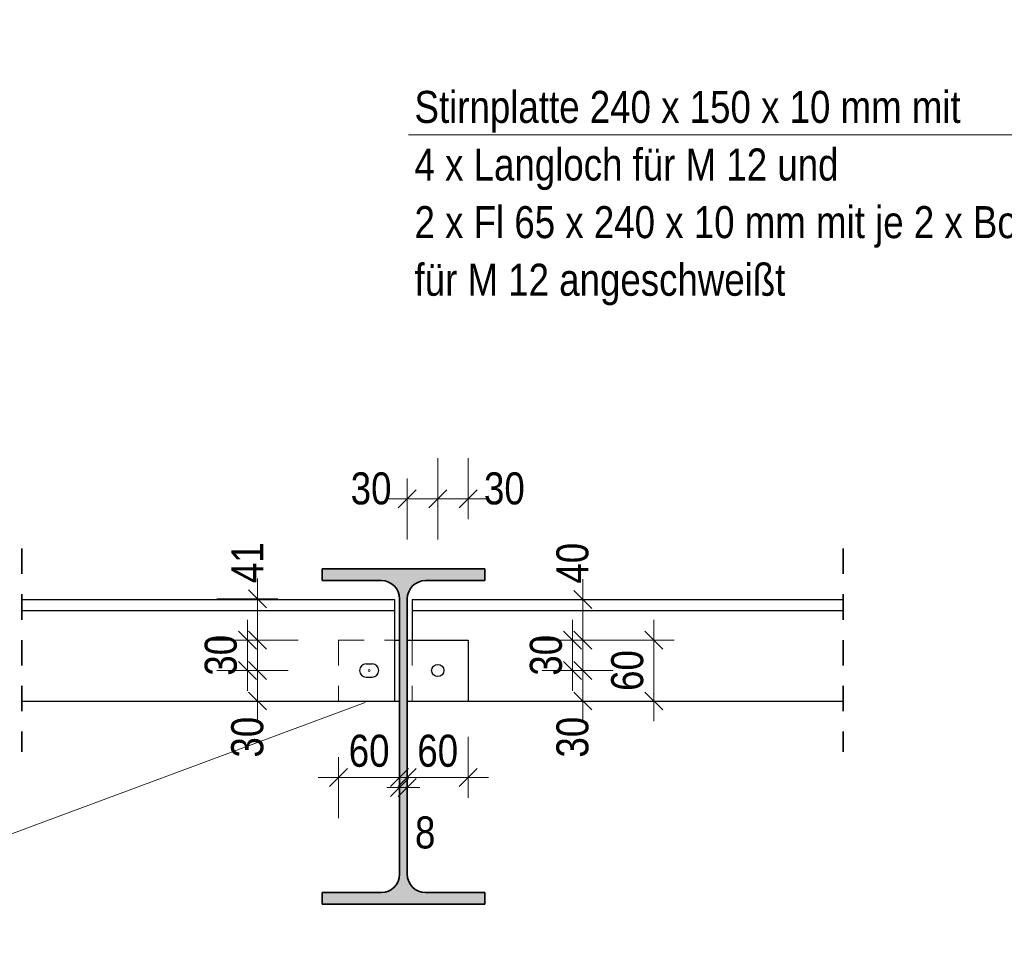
# Model space of a CAD drawing. Header units: millimetres. Extents: x 0 to 91, y -53.4 to 42.
# Tile 32 of 180: x 23.1 to 27.9, y -45.3 to -40.7. Entities that reach past the tile are written whole.
import ezdxf

# ---------------------------------------------------------------- set-up
doc = ezdxf.new("R2010")
doc.units = ezdxf.units.MM
doc.linetypes.add('HIDDEN', pattern=[0.375, 0.25, -0.125])
doc.layers.add('Achsen', color=7, linetype='Continuous', lineweight=20)
doc.layers.add('Schraffuren', color=7, linetype='Continuous', lineweight=20)
doc.styles.add('Arial Narrow', font='ARIALN.TTF')
doc.dimstyles.new('Arch_Strakon_dimstyle', dxfattribs={"dimtxt": 1, "dimasz": 1, "dimexe": 1.25, "dimexo": 0.0625, "dimgap": 1, "dimtad": 0, "dimdec": 5, "dimzin": 12, "dimdsep": 46, "dimtxsty": 'Arial Narrow', "dimblk": 'Arrowhead_Tick', "dimsah": 1, "dimcen": 0, "dimse1": 1, "dimse2": 1, "dimclrd": 6, "dimclrt": 2, "dimazin": 0, "dimtfac": 1, "dimtdec": 4, "dimtmove": 0, "dimatfit": 3, "dimldrblk": 'NONE', "dimfxl": 1, "dimtvp": 1, "dimtolj": 1, "dimtzin": 0, "dimlwd": 13, "dimarcsym": 2})

# ---------------------------------------------------------------- blocks, each defined once
blk = doc.blocks.new('Arrowhead_Tick')
at = {"color": 0, "linetype": 'Continuous', "lineweight": -2}
for p, q in [((0, 20), (0, -10)), ((-1, 0), (0, 0)), ((10, 0), (0, 0))]:
    blk.add_line(p, q, dxfattribs=at)
at = {"color": 2, "linetype": 'Continuous', "lineweight": 35}
blk.add_line((4.42, 4.42), (-4.42, -4.42), dxfattribs=at)
blk = doc.blocks.new('*D273')
at = {"color": 6, "linetype": 'Continuous', "lineweight": 13}
blk.add_line((24.6363, -44.4447), (24.9163, -44.4447), dxfattribs=at)
at = {"layer": 'Defpoints', "color": 0}
for p in [(24.6263, -44.0685), (24.9263, -44.4447), (24.9263, -44.921)]:
    blk.add_point(p, dxfattribs=at)
at = {"color": 6, "lineweight": 13, "xscale": 0.01, "yscale": 0.01, "zscale": 0.01}
for p, rotation in [((24.9263, -44.4447), 1.357036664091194e-12), ((24.6263, -44.4447), 180.0000000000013)]:
    blk.add_blockref('Arrowhead_Tick', p, dxfattribs=dict(at, rotation=rotation))
at = {"color": 2, "lineweight": 35, "insert": (24.7763, -44.3143), "char_height": 0.1575, "attachment_point": 5, "style": 'Arial Narrow'}
blk.add_mtext('\\A1;60', dxfattribs=at)
blk = doc.blocks.new('_None')
blk = doc.blocks.new('*D274')
at = {"color": 6, "linetype": 'Continuous', "lineweight": 13}
for p, q in [((24.9163, -44.4947), (24.9063, -44.4947)), ((24.9263, -44.4947), (24.9638, -44.4947)), ((24.9738, -44.4947), (24.9838, -44.4947))]:
    blk.add_line(p, q, dxfattribs=at)
at = {"layer": 'Defpoints', "color": 0}
for p in [(24.9638, -44.4947), (24.9263, -44.921), (24.9638, -44.921)]:
    blk.add_point(p, dxfattribs=at)
at = {"color": 6, "lineweight": 13, "xscale": 0.01, "yscale": 0.01, "zscale": 0.01}
for p, rotation in [((24.9263, -44.4947), 359.9999999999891), ((24.9638, -44.4947), 179.9999999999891)]:
    blk.add_blockref('Arrowhead_Tick', p, dxfattribs=dict(at, rotation=rotation))
at = {"color": 2, "lineweight": 35, "insert": (25.0521, -44.7163), "char_height": 0.1575, "attachment_point": 5, "style": 'Arial Narrow'}
blk.add_mtext('\\A1;8', dxfattribs=at)
blk = doc.blocks.new('*D275')
at = {"color": 6, "linetype": 'Continuous', "lineweight": 13}
blk.add_line((24.9738, -44.4447), (25.2538, -44.4447), dxfattribs=at)
at = {"layer": 'Defpoints', "color": 0}
for p in [(25.2638, -44.0685), (25.2638, -44.4447), (24.9638, -44.921)]:
    blk.add_point(p, dxfattribs=at)
at = {"color": 6, "lineweight": 13, "xscale": 0.01, "yscale": 0.01, "zscale": 0.01}
blk.add_blockref('Arrowhead_Tick', (25.2638, -44.4447), dxfattribs=at)
at = {"color": 6, "lineweight": 13, "xscale": 0.01, "yscale": 0.01, "zscale": 0.01, "rotation": 180}
blk.add_blockref('Arrowhead_Tick', (24.9638, -44.4447), dxfattribs=at)
at = {"color": 2, "lineweight": 35, "insert": (25.1138, -44.3143), "char_height": 0.1575, "attachment_point": 5, "style": 'Arial Narrow'}
blk.add_mtext('\\A1;60', dxfattribs=at)
blk = doc.blocks.new('*D276')
at = {"color": 6, "linetype": 'Continuous', "lineweight": 13}
blk.add_line((24.2275, -44.0585), (24.2275, -43.9285), dxfattribs=at)
at = {"layer": 'Defpoints', "color": 0}
for p in [(24.2275, -43.9185), (24.7763, -43.9185), (24.6263, -44.0685)]:
    blk.add_point(p, dxfattribs=at)
at = {"color": 6, "lineweight": 13, "xscale": 0.01, "yscale": 0.01, "zscale": 0.01}
for p, rotation in [((24.2275, -43.9185), 90.00000000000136), ((24.2275, -44.0685), 270.0000000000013)]:
    blk.add_blockref('Arrowhead_Tick', p, dxfattribs=dict(at, rotation=rotation))
at = {"color": 2, "lineweight": 35, "insert": (24.1775, -44.2465), "char_height": 0.1575, "attachment_point": 5, "rotation": 90, "style": 'Arial Narrow'}
blk.add_mtext('\\A1;30', dxfattribs=at)
blk = doc.blocks.new('*D277')
at = {"color": 6, "linetype": 'Continuous', "lineweight": 13}
blk.add_line((24.1775, -43.9085), (24.1775, -43.7785), dxfattribs=at)
at = {"layer": 'Defpoints', "color": 0}
for p in [(24.1775, -43.7685), (24.6263, -43.7685), (24.7763, -43.9185)]:
    blk.add_point(p, dxfattribs=at)
at = {"color": 6, "lineweight": 13, "xscale": 0.01, "yscale": 0.01, "zscale": 0.01}
for p, rotation in [((24.1775, -43.7685), 90), ((24.1775, -43.9185), 270)]:
    blk.add_blockref('Arrowhead_Tick', p, dxfattribs=dict(at, rotation=rotation))
at = {"color": 2, "lineweight": 35, "insert": (24.0471, -43.8435), "char_height": 0.1575, "attachment_point": 5, "rotation": 90, "style": 'Arial Narrow'}
blk.add_mtext('\\A1;30', dxfattribs=at)
blk = doc.blocks.new('*D278')
at = {"color": 6, "linetype": 'Continuous', "lineweight": 13}
blk.add_line((24.2275, -43.7585), (24.2275, -43.576), dxfattribs=at)
at = {"layer": 'Defpoints', "color": 0}
for p in [(24.2275, -43.566), (24.8363, -43.566), (24.6263, -43.7685)]:
    blk.add_point(p, dxfattribs=at)
at = {"color": 6, "lineweight": 13, "xscale": 0.01, "yscale": 0.01, "zscale": 0.01}
for p, rotation in [((24.2275, -43.566), 90), ((24.2275, -43.7685), 270)]:
    blk.add_blockref('Arrowhead_Tick', p, dxfattribs=dict(at, rotation=rotation))
at = {"color": 2, "lineweight": 35, "insert": (24.1775, -43.388), "char_height": 0.1575, "attachment_point": 5, "rotation": 90, "style": 'Arial Narrow'}
blk.add_mtext('\\A1;41', dxfattribs=at)
blk = doc.blocks.new('*D279')
at = {"color": 6, "linetype": 'Continuous', "lineweight": 13}
blk.add_line((25.8275, -44.0585), (25.8275, -43.9285), dxfattribs=at)
at = {"layer": 'Defpoints', "color": 0}
for p in [(25.114, -43.9185), (25.8275, -43.9185), (25.2638, -44.0685)]:
    blk.add_point(p, dxfattribs=at)
at = {"color": 6, "lineweight": 13, "xscale": 0.01, "yscale": 0.01, "zscale": 0.01}
for p, rotation in [((25.8275, -43.9185), 90), ((25.8275, -44.0685), 270)]:
    blk.add_blockref('Arrowhead_Tick', p, dxfattribs=dict(at, rotation=rotation))
at = {"color": 2, "lineweight": 35, "insert": (25.7775, -44.2465), "char_height": 0.1575, "attachment_point": 5, "rotation": 90, "style": 'Arial Narrow'}
blk.add_mtext('\\A1;30', dxfattribs=at)
blk = doc.blocks.new('*D280')
at = {"color": 6, "linetype": 'Continuous', "lineweight": 13}
blk.add_line((25.7775, -43.9085), (25.7775, -43.7785), dxfattribs=at)
at = {"layer": 'Defpoints', "color": 0}
for p in [(25.2638, -43.7685), (25.7775, -43.7685), (25.114, -43.9185)]:
    blk.add_point(p, dxfattribs=at)
at = {"color": 6, "lineweight": 13, "xscale": 0.01, "yscale": 0.01, "zscale": 0.01}
for p, rotation in [((25.7775, -43.7685), 90), ((25.7775, -43.9185), 270)]:
    blk.add_blockref('Arrowhead_Tick', p, dxfattribs=dict(at, rotation=rotation))
at = {"color": 2, "lineweight": 35, "insert": (25.6471, -43.8435), "char_height": 0.1575, "attachment_point": 5, "rotation": 90, "style": 'Arial Narrow'}
blk.add_mtext('\\A1;30', dxfattribs=at)
blk = doc.blocks.new('*D281')
at = {"color": 6, "linetype": 'Continuous', "lineweight": 13}
blk.add_line((25.8275, -43.7585), (25.8275, -43.5785), dxfattribs=at)
at = {"layer": 'Defpoints', "color": 0}
for p in [(25.8275, -43.5685), (27.109, -43.5685), (25.2638, -43.7685)]:
    blk.add_point(p, dxfattribs=at)
at = {"color": 6, "lineweight": 13, "xscale": 0.01, "yscale": 0.01, "zscale": 0.01}
for p, rotation in [((25.8275, -43.5685), 90), ((25.8275, -43.7685), 270)]:
    blk.add_blockref('Arrowhead_Tick', p, dxfattribs=dict(at, rotation=rotation))
at = {"color": 2, "lineweight": 35, "insert": (25.7775, -43.3905), "char_height": 0.1575, "attachment_point": 5, "rotation": 90, "style": 'Arial Narrow'}
blk.add_mtext('\\A1;40', dxfattribs=at)
blk = doc.blocks.new('*D282')
at = {"color": 6, "linetype": 'Continuous', "lineweight": 13}
blk.add_line((26.1775, -44.0585), (26.1775, -43.7785), dxfattribs=at)
at = {"layer": 'Defpoints', "color": 0}
for p in [(25.2638, -43.7685), (26.1775, -43.7685), (25.2638, -44.0685)]:
    blk.add_point(p, dxfattribs=at)
at = {"color": 6, "lineweight": 13, "xscale": 0.01, "yscale": 0.01, "zscale": 0.01}
for p, rotation in [((26.1775, -43.7685), 90), ((26.1775, -44.0685), 270)]:
    blk.add_blockref('Arrowhead_Tick', p, dxfattribs=dict(at, rotation=rotation))
at = {"color": 2, "lineweight": 35, "insert": (26.0471, -43.9185), "char_height": 0.1575, "attachment_point": 5, "rotation": 90, "style": 'Arial Narrow'}
blk.add_mtext('\\A1;60', dxfattribs=at)
blk = doc.blocks.new('*D283')
at = {"color": 6, "linetype": 'Continuous', "lineweight": 13}
blk.add_line((24.9738, -43.0733), (25.104, -43.0733), dxfattribs=at)
at = {"layer": 'Defpoints', "color": 0}
for p in [(25.114, -43.0733), (24.9638, -43.7685), (25.114, -43.9185)]:
    blk.add_point(p, dxfattribs=at)
at = {"color": 6, "lineweight": 13, "xscale": 0.01, "yscale": 0.01, "zscale": 0.01}
blk.add_blockref('Arrowhead_Tick', (25.114, -43.0733), dxfattribs=at)
at = {"color": 6, "lineweight": 13, "xscale": 0.01, "yscale": 0.01, "zscale": 0.01, "rotation": 180}
blk.add_blockref('Arrowhead_Tick', (24.9638, -43.0733), dxfattribs=at)
at = {"color": 2, "lineweight": 35, "insert": (24.7859, -43.0233), "char_height": 0.1575, "attachment_point": 5, "style": 'Arial Narrow'}
blk.add_mtext('\\A1;30', dxfattribs=at)
blk = doc.blocks.new('*D284')
at = {"color": 6, "linetype": 'Continuous', "lineweight": 13}
blk.add_line((25.124, -43.0733), (25.2538, -43.0733), dxfattribs=at)
at = {"layer": 'Defpoints', "color": 0}
for p in [(25.2638, -43.0733), (25.2638, -43.7685), (25.114, -43.9185)]:
    blk.add_point(p, dxfattribs=at)
at = {"color": 6, "lineweight": 13, "xscale": 0.01, "yscale": 0.01, "zscale": 0.01}
blk.add_blockref('Arrowhead_Tick', (25.2638, -43.0733), dxfattribs=at)
at = {"color": 6, "lineweight": 13, "xscale": 0.01, "yscale": 0.01, "zscale": 0.01, "rotation": 180}
blk.add_blockref('Arrowhead_Tick', (25.114, -43.0733), dxfattribs=at)
at = {"color": 2, "lineweight": 35, "insert": (25.4418, -43.0233), "char_height": 0.1575, "attachment_point": 5, "style": 'Arial Narrow'}
blk.add_mtext('\\A1;30', dxfattribs=at)

msp = doc.modelspace()

# ---------------------------------------------------------------- hatches: boundary and pattern name
at = {"layer": 'Schraffuren', "lineweight": 25, "true_color": 0x4682b4}
msp.add_hatch(color=145, dxfattribs=at).paths.add_polyline_path([(25.3450917, -43.4759841), (25.3450917, -43.4184841), (24.5450917, -43.4184841), (24.5450917, -43.4759841), (24.8363417, -43.4759841), (24.8378951, -43.4759975), (24.8394481, -43.4760377), (24.8410002, -43.4761048), (24.8425509, -43.4761986), (24.8440997, -43.4763191), (24.8456462, -43.4764664), (24.84719, -43.4766403), (24.8487305, -43.4768409), (24.8502673, -43.477068), (24.8518, -43.4773216), (24.8533281, -43.4776016), (24.8548511, -43.477908), (24.8563686, -43.4782406), (24.8578801, -43.4785994), (24.8593852, -43.4789841), (24.8608834, -43.4793948), (24.8623744, -43.4798314), (24.8638575, -43.4802935), (24.8653325, -43.4807812), (24.8667988, -43.4812943), (24.8682561, -43.4818327), (24.8697039, -43.4823961), (24.8711417, -43.4829844), (24.8725691, -43.4835974), (24.8739858, -43.484235), (24.8753912, -43.4848969), (24.876785, -43.485583), (24.8781668, -43.4862931), (24.879536, -43.4870269), (24.8808925, -43.4877842), (24.8822356, -43.4885648), (24.8835651, -43.4893685), (24.8848805, -43.490195), (24.8861814, -43.4910441), (24.8874675, -43.4919156), (24.8887383, -43.4928091), (24.8899936, -43.4937244), (24.8912328, -43.4946612), (24.8924557, -43.4956193), (24.8936619, -43.4965983), (24.894851, -43.4975981), (24.8960227, -43.4986182), (24.8971766, -43.4996583), (24.8983124, -43.5007182), (24.8994297, -43.5017976), (24.9005282, -43.5028961), (24.9016075, -43.5040134), (24.9026675, -43.5051492), (24.9037076, -43.5063031), (24.9047277, -43.5074747), (24.9057275, -43.5086639), (24.9067065, -43.50987), (24.9076646, -43.5110929), (24.9086014, -43.5123322), (24.9095167, -43.5135874), (24.9104102, -43.5148583), (24.9112816, -43.5161444), (24.9121307, -43.5174453), (24.9129573, -43.5187607), (24.913761, -43.5200902), (24.9145416, -43.5214333), (24.9152989, -43.5227897), (24.9160327, -43.524159), (24.9167428, -43.5255408), (24.9174289, -43.5269346), (24.9180908, -43.52834), (24.9187284, -43.5297567), (24.9193414, -43.5311841), (24.9199297, -43.5326219), (24.9204931, -43.5340697), (24.9210315, -43.5355269), (24.9215446, -43.5369933), (24.9220323, -43.5384683), (24.9224944, -43.5399514), (24.9229309, -43.5414424), (24.9233416, -43.5429406), (24.9237264, -43.5444457), (24.9240852, -43.5459572), (24.9244178, -43.5474747), (24.9247241, -43.5489977), (24.9250042, -43.5505258), (24.9252578, -43.5520585), (24.9254849, -43.5535953), (24.9256855, -43.5551358), (24.9258594, -43.5566796), (24.9260067, -43.5582261), (24.9261272, -43.5597749), (24.926221, -43.5613256), (24.926288, -43.5628777), (24.9263283, -43.5644307), (24.9263417, -43.5659841), (24.9263417, -44.9209841), (24.9263283, -44.9225376), (24.926288, -44.9240906), (24.926221, -44.9256426), (24.9261272, -44.9271933), (24.9260067, -44.9287422), (24.9258594, -44.9302887), (24.9256855, -44.9318324), (24.9254849, -44.9333729), (24.9252578, -44.9349098), (24.9250042, -44.9364424), (24.9247241, -44.9379705), (24.9244178, -44.9394935), (24.9240852, -44.941011), (24.9237264, -44.9425225), (24.9233416, -44.9440276), (24.9229309, -44.9455259), (24.9224944, -44.9470168), (24.9220323, -44.9485), (24.9215446, -44.949975), (24.9210315, -44.9514413), (24.9204931, -44.9528986), (24.9199297, -44.9543463), (24.9193414, -44.9557841), (24.9187284, -44.9572116), (24.9180908, -44.9586282), (24.9174289, -44.9600337), (24.9167428, -44.9614275), (24.9160327, -44.9628092), (24.9152989, -44.9641785), (24.9145416, -44.9655349), (24.913761, -44.9668781), (24.9129573, -44.9682075), (24.9121307, -44.9695229), (24.9112816, -44.9708239), (24.9104102, -44.9721099), (24.9095167, -44.9733808), (24.9086014, -44.974636), (24.9076646, -44.9758753), (24.9067065, -44.9770982), (24.9057275, -44.9783044), (24.9047277, -44.9794935), (24.9037076, -44.9806652), (24.9026675, -44.981819), (24.9016075, -44.9829548), (24.9005282, -44.9840721), (24.8994297, -44.9851706), (24.8983124, -44.98625), (24.8971766, -44.9873099), (24.8960227, -44.9883501), (24.894851, -44.9893702), (24.8936619, -44.9903699), (24.8924557, -44.991349), (24.8912328, -44.992307), (24.8899936, -44.9932439), (24.8887383, -44.9941592), (24.8874675, -44.9950527), (24.8861814, -44.9959241), (24.8848805, -44.9967732), (24.8835651, -44.9975997), (24.8822356, -44.9984034), (24.8808925, -44.999184), (24.879536, -44.9999414), (24.8781668, -45.0006752), (24.876785, -45.0013852), (24.8753912, -45.0020713), (24.8739858, -45.0027333), (24.8725691, -45.0033708), (24.8711417, -45.0039839), (24.8697039, -45.0045722), (24.8682561, -45.0051356), (24.8667988, -45.0056739), (24.8653325, -45.006187), (24.8638575, -45.0066747), (24.8623744, -45.0071369), (24.8608834, -45.0075734), (24.8593852, -45.0079841), (24.8578801, -45.0083689), (24.8563686, -45.0087276), (24.8548511, -45.0090602), (24.8533281, -45.0093666), (24.8518, -45.0096466), (24.8502673, -45.0099002), (24.8487305, -45.0101274), (24.84719, -45.0103279), (24.8456462, -45.0105019), (24.8440997, -45.0106491), (24.8425509, -45.0107697), (24.8410002, -45.0108635), (24.8394481, -45.0109305), (24.8378951, -45.0109707), (24.8363417, -45.0109841), (24.5450917, -45.0109841), (24.5450917, -45.0684841), (25.3450917, -45.0684841), (25.3450917, -45.0109841), (25.0538417, -45.0109841), (25.0522882, -45.0109707), (25.0507352, -45.0109305), (25.0491831, -45.0108635), (25.0476325, -45.0107697), (25.0460836, -45.0106491), (25.0445371, -45.0105019), (25.0429934, -45.0103279), (25.0414529, -45.0101274), (25.039916, -45.0099002), (25.0383834, -45.0096466), (25.0368553, -45.0093666), (25.0353323, -45.0090602), (25.0338148, -45.0087276), (25.0323033, -45.0083689), (25.0307981, -45.0079841), (25.0292999, -45.0075734), (25.027809, -45.0071369), (25.0263258, -45.0066747), (25.0248508, -45.006187), (25.0233845, -45.0056739), (25.0219272, -45.0051356), (25.0204795, -45.0045722), (25.0190417, -45.0039839), (25.0176142, -45.0033708), (25.0161976, -45.0027333), (25.0147921, -45.0020713), (25.0133983, -45.0013852), (25.0120166, -45.0006752), (25.0106473, -44.9999414), (25.0092909, -44.999184), (25.0079477, -44.9984034), (25.0066183, -44.9975997), (25.0053029, -44.9967732), (25.0040019, -44.9959241), (25.0027158, -44.9950527), (25.001445, -44.9941592), (25.0001897, -44.9932439), (24.9989505, -44.992307), (24.9977276, -44.991349), (24.9965214, -44.9903699), (24.9953323, -44.9893702), (24.9941606, -44.9883501), (24.9930067, -44.9873099), (24.991871, -44.98625), (24.9907537, -44.9851706), (24.9896552, -44.9840721), (24.9885758, -44.9829548), (24.9875159, -44.981819), (24.9864757, -44.9806652), (24.9854556, -44.9794935), (24.9844559, -44.9783044), (24.9834768, -44.9770982), (24.9825188, -44.9758753), (24.9815819, -44.974636), (24.9806666, -44.9733808), (24.9797731, -44.9721099), (24.9789017, -44.9708239), (24.9780526, -44.9695229), (24.9772261, -44.9682075), (24.9764224, -44.9668781), (24.9756418, -44.9655349), (24.9748844, -44.9641785), (24.9741506, -44.9628092), (24.9734406, -44.9614275), (24.9727545, -44.9600337), (24.9720925, -44.9586282), (24.9714549, -44.9572116), (24.9708419, -44.9557841), (24.9702536, -44.9543463), (24.9696902, -44.9528986), (24.9691519, -44.9514413), (24.9686388, -44.949975), (24.9681511, -44.9485), (24.9676889, -44.9470168), (24.9672524, -44.9455259), (24.9668417, -44.9440276), (24.9664569, -44.9425225), (24.9660982, -44.941011), (24.9657656, -44.9394935), (24.9654592, -44.9379705), (24.9651792, -44.9364424), (24.9649255, -44.9349098), (24.9646984, -44.9333729), (24.9644979, -44.9318324), (24.9643239, -44.9302887), (24.9641767, -44.9287422), (24.9640561, -44.9271933), (24.9639623, -44.9256426), (24.9638953, -44.9240906), (24.9638551, -44.9225376), (24.9638417, -44.9209841), (24.9638417, -43.5659841), (24.9638551, -43.5644307), (24.9638953, -43.5628777), (24.9639623, -43.5613256), (24.9640561, -43.5597749), (24.9641767, -43.5582261), (24.9643239, -43.5566796), (24.9644979, -43.5551358), (24.9646984, -43.5535953), (24.9649255, -43.5520585), (24.9651792, -43.5505258), (24.9654592, -43.5489977), (24.9657656, -43.5474747), (24.9660982, -43.5459572), (24.9664569, -43.5444457), (24.9668417, -43.5429406), (24.9672524, -43.5414424), (24.9676889, -43.5399514), (24.9681511, -43.5384683), (24.9686388, -43.5369933), (24.9691519, -43.5355269), (24.9696902, -43.5340697), (24.9702536, -43.5326219), (24.9708419, -43.5311841), (24.9714549, -43.5297567), (24.9720925, -43.52834), (24.9727545, -43.5269346), (24.9734406, -43.5255408), (24.9741506, -43.524159), (24.9748844, -43.5227897), (24.9756418, -43.5214333), (24.9764224, -43.5200902), (24.9772261, -43.5187607), (24.9780526, -43.5174453), (24.9789017, -43.5161444), (24.9797731, -43.5148583), (24.9806666, -43.5135874), (24.9815819, -43.5123322), (24.9825188, -43.5110929), (24.9834768, -43.50987), (24.9844559, -43.5086639), (24.9854556, -43.5074747), (24.9864757, -43.5063031), (24.9875159, -43.5051492), (24.9885758, -43.5040134), (24.9896552, -43.5028961), (24.9907537, -43.5017976), (24.991871, -43.5007182), (24.9930067, -43.4996583), (24.9941606, -43.4986182), (24.9953323, -43.4975981), (24.9965214, -43.4965983), (24.9977276, -43.4956193), (24.9989505, -43.4946612), (25.0001897, -43.4937244), (25.001445, -43.4928091), (25.0027158, -43.4919156), (25.0040019, -43.4910441), (25.0053029, -43.490195), (25.0066183, -43.4893685), (25.0079477, -43.4885648), (25.0092909, -43.4877842), (25.0106473, -43.4870269), (25.0120166, -43.4862931), (25.0133983, -43.485583), (25.0147921, -43.4848969), (25.0161976, -43.484235), (25.0176142, -43.4835974), (25.0190417, -43.4829844), (25.0204795, -43.4823961), (25.0219272, -43.4818327), (25.0233845, -43.4812943), (25.0248508, -43.4807812), (25.0263258, -43.4802935), (25.027809, -43.4798314), (25.0292999, -43.4793948), (25.0307981, -43.4789841), (25.0323033, -43.4785994), (25.0338148, -43.4782406), (25.0353323, -43.477908), (25.0368553, -43.4776016), (25.0383834, -43.4773216), (25.039916, -43.477068), (25.0414529, -43.4768409), (25.0429934, -43.4766403), (25.0445371, -43.4764664), (25.0460836, -43.4763191), (25.0476325, -43.4761986), (25.0491831, -43.4761048), (25.0507352, -43.4760377), (25.0522882, -43.4759975), (25.0538417, -43.4759841)])

# ---------------------------------------------------------------- linework, layer by layer
at = {"color": 5, "linetype": 'Continuous', "lineweight": 18}
for p, q in [((24.9706656, -41.2819404), (28.0130381, -41.2819404)), ((21.522184, -45.2755503), (24.7575583, -44.0761437))]:
    msp.add_line(p, q, dxfattribs=at)
at = {"color": 2, "linetype": 'HIDDEN', "lineweight": 35, "ltscale": 0.5}
for p, q in [((23.0670444, -43.3184841), (23.0670444, -44.3184841)), ((27.1089534, -43.3184841), (27.1089534, -44.3184841))]:
    msp.add_line(p, q, dxfattribs=at)
at = {"color": 2, "linetype": 'Continuous', "lineweight": 35}
for p, q in [((24.5450917, -43.4184841), (25.3450917, -43.4184841)), ((24.5450917, -43.4184841), (24.5450917, -43.4759841)), ((25.3450917, -43.4184841), (25.3450917, -43.4759841)), ((24.5450917, -43.4759841), (24.8363417, -43.4759841)), ((25.0538417, -43.4759841), (25.3450917, -43.4759841)), ((24.9263417, -43.5659841), (24.9263417, -44.9209841)), ((24.9638417, -43.5659841), (24.9638417, -44.9209841)), ((24.5450917, -45.0109841), (24.8363417, -45.0109841)), ((24.5450917, -45.0109841), (24.5450917, -45.0684841)), ((25.0538417, -45.0109841), (25.3450917, -45.0109841)), ((25.3450917, -45.0109841), (25.3450917, -45.0684841)), ((24.5450917, -45.0684841), (25.3450917, -45.0684841))]:
    msp.add_line(p, q, dxfattribs=at)
at = {"color": 6, "linetype": 'HIDDEN', "lineweight": 13, "ltscale": 0.5}
for p, q in [((24.6263417, -43.7684841), (24.9013417, -43.7684841)), ((24.6263417, -43.7684841), (24.6263417, -44.0684841)), ((24.9888417, -43.7684841), (24.9888417, -44.0684841)), ((25.1024827, -43.8907798), (25.1024824, -43.8907805)), ((25.1024829, -43.8907791), (25.1024827, -43.8907798)), ((25.1024832, -43.8907804), (25.1024828, -43.8907805)), ((25.0839909, -43.9185138), (25.0839907, -43.9185145)), ((25.0862634, -43.9070313), (25.086263, -43.9070319)), ((25.0862856, -43.9299928), (25.0862854, -43.9299935)), ((25.0862859, -43.9299921), (25.0862856, -43.9299928)), ((25.1352254, -43.9396765), (25.135225, -43.9396771)), ((25.1416956, -43.9069768), (25.1416954, -43.9069776)), ((25.1416959, -43.9069762), (25.1416956, -43.9069768)), ((25.1417186, -43.9299371), (25.1417185, -43.9299378)), ((25.1140209, -43.9484854), (25.1140205, -43.9484854)), ((25.1254986, -43.9461898), (25.1254983, -43.9461905)), ((25.1254988, -43.9461891), (25.1254986, -43.9461898))]:
    msp.add_line(p, q, dxfattribs=at)
at = {"color": 2, "linetype": 'Continuous', "lineweight": 35}
for centre, start, end in [((24.8363417, -43.5659841), 360, 90), ((25.0538417, -43.5659841), 90, 180), ((24.8363417, -44.9209841), 270, 0), ((25.0538417, -44.9209841), 180, 270)]:
    msp.add_arc(centre, 0.09, start, end, dxfattribs=at)
at = {"layer": 'Achsen', "color": 3, "linetype": 'Continuous', "lineweight": 25}
for p, q in [((23.0670444, -43.5684841), (24.9013417, -43.5684841)), ((24.9013417, -43.5684841), (24.9013417, -43.6234841)), ((24.9888417, -43.5684841), (27.1089534, -43.5684841)), ((24.9888417, -43.5684841), (24.9888417, -43.6234841)), ((23.0670444, -43.6234841), (24.9013417, -43.6234841)), ((24.9013417, -43.6234841), (24.9013417, -44.0684841)), ((24.9888417, -43.6234841), (27.1089534, -43.6234841)), ((24.9888417, -43.6234841), (24.9888417, -43.7684841)), ((24.9013417, -43.7684841), (24.9263417, -43.7684841)), ((24.9638417, -43.7684841), (25.2638417, -43.7684841)), ((25.2638417, -43.7684841), (25.2638417, -44.0684841)), ((24.7613422, -43.8859827), (24.7913422, -43.8859827)), ((24.7613422, -43.9509827), (24.7913422, -43.9509827)), ((23.0670444, -44.0684841), (24.9013417, -44.0684841)), ((24.9013417, -44.0684841), (24.9263417, -44.0684841)), ((24.9638417, -44.0684841), (25.2638417, -44.0684841)), ((25.2638417, -44.0684841), (27.1089534, -44.0684841))]:
    msp.add_line(p, q, dxfattribs=at)
msp.add_circle((25.1139909, -43.9184841), 0.03, dxfattribs=at)
for centre, start, end in [((24.7613422, -43.9184827), 90, 270), ((24.7913422, -43.9184827), 270, 90)]:
    msp.add_arc(centre, 0.0325, start, end, dxfattribs=at)
at = {"layer": 'Schraffuren', "color": 9, "linetype": 'Continuous', "lineweight": 0}
msp.add_circle((24.7763422, -43.9184827), 0.00555, dxfattribs=at)

# ---------------------------------------------------------------- texts
at = {"color": 2, "lineweight": 35, "style": 'Arial Narrow'}
for s, p in [('mit 2 Bohrungen für M 12', (20.7158609, -40.8897444)), ('Stirnplatte 240 x 150 x 10 mm mit', (24.9995915, -41.2237676)), ('4 x Langloch für M 12 und', (24.9995915, -41.5072676)), ('2 x Fl 65 x 240 x 10 mm mit je 2 x Bohrung', (24.9995915, -41.7907676)), ('für M 12 angeschweißt', (24.9995915, -42.0742676))]:
    msp.add_text(s, height=0.1575, dxfattribs=at).set_placement(p)

# ---------------------------------------------------------------- dimensions: what is measured, and where the dimension line sits
at = {"lineweight": 35}
for base, p1, p2, text, override, picture, middle in [((25.1139909, -43.0733212), (24.9638417, -43.7684841), (25.1139909, -43.9184841), '30', {"dimscale": 0.01, "dimtxt": 15.75, "dimasz": 1, "dimgap": 5, "dimtad": 1, "dimjust": 0, "dimtih": 0, "dimtoh": 0, "dimdec": 3, "dimdsep": 46, "dimtxsty": 'Arial Narrow', "dimclrd": 6, "dimclrt": 2, "dimtix": 0, "dimtofl": 255, "dimtmove": 2, "dimatfit": 2, "dimfxl": 0, "dimfxlon": 0, "dimtvp": 31.746032, "dimlwd": 13}, '*D283', (24.7858667, -43.0233212)), ((25.2638417, -43.0733212), (25.1139909, -43.9184841), (25.2638417, -43.7684841), '30', {"dimscale": 0.01, "dimtxt": 15.75, "dimasz": 1, "dimgap": 5, "dimtad": 1, "dimjust": 4, "dimtih": 0, "dimtoh": 0, "dimdec": 3, "dimdsep": 46, "dimtxsty": 'Arial Narrow', "dimclrd": 6, "dimclrt": 2, "dimtix": 0, "dimtofl": 255, "dimtmove": 2, "dimatfit": 2, "dimfxl": 0, "dimfxlon": 0, "dimtvp": 31.746032, "dimlwd": 13}, '*D284', (25.4418167, -43.0233212)), ((25.2638417, -44.4447341), (24.9638417, -44.9209841), (25.2638417, -44.0684841), '60', {"dimscale": 0.01, "dimtxt": 15.75, "dimasz": 1, "dimgap": 5, "dimtad": 1, "dimjust": 0, "dimtih": 0, "dimtoh": 0, "dimdec": 3, "dimdsep": 46, "dimtxsty": 'Arial Narrow', "dimclrd": 6, "dimclrt": 2, "dimtix": 1, "dimtofl": 255, "dimtmove": 0, "dimatfit": 2, "dimfxl": 0, "dimfxlon": 0, "dimtvp": 31.746032, "dimlwd": 13}, '*D275', (25.1138417, -44.4447341)), ((24.9638417, -44.4947341), (24.9263417, -44.9209841), (24.9638417, -44.9209841), '8', {"dimscale": 0.01, "dimtxt": 15.75, "dimasz": 1, "dimgap": 5, "dimtad": 0, "dimjust": 0, "dimtih": 0, "dimtoh": 0, "dimdec": 3, "dimdsep": 46, "dimtxsty": 'Arial Narrow', "dimclrd": 6, "dimclrt": 2, "dimtix": 0, "dimtofl": 255, "dimtmove": 2, "dimatfit": 2, "dimfxl": 0, "dimfxlon": 0, "dimtvp": 31.746032, "dimlwd": 13}, '*D274', (25.0521473, -44.7163006))]:
    dim = msp.add_linear_dim(base=base, p1=p1, p2=p2, text=text, dimstyle='Arch_Strakon_dimstyle', override=override, dxfattribs=at)
    dim.commit()
    dim.dimension.update_dxf_attribs({"geometry": picture, "text_midpoint": middle, "dimtype": 160})
for base, p1, p2, angle, text, override, picture, middle in [((24.2275073, -43.5659841), (24.6263417, -43.7684841), (24.8363417, -43.5659841), 90, '41', {"dimscale": 0.01, "dimtxt": 15.75, "dimasz": 1, "dimgap": 5, "dimtad": 1, "dimjust": 4, "dimtih": 0, "dimtoh": 0, "dimdec": 3, "dimdsep": 46, "dimtxsty": 'Arial Narrow', "dimclrd": 6, "dimclrt": 2, "dimtix": 0, "dimtofl": 255, "dimtmove": 2, "dimatfit": 2, "dimfxl": 0, "dimfxlon": 0, "dimtvp": 31.746032, "dimlwd": 13}, '*D278', (24.1775073, -43.3880091)), ((25.8275073, -43.5684841), (25.2638417, -43.7684841), (27.1089534, -43.5684841), 90, '40', {"dimscale": 0.01, "dimtxt": 15.75, "dimasz": 1, "dimgap": 5, "dimtad": 1, "dimjust": 4, "dimtih": 0, "dimtoh": 0, "dimdec": 3, "dimdsep": 46, "dimtxsty": 'Arial Narrow', "dimclrd": 6, "dimclrt": 2, "dimtix": 0, "dimtofl": 255, "dimtmove": 2, "dimatfit": 2, "dimfxl": 0, "dimfxlon": 0, "dimtvp": 31.746032, "dimlwd": 13}, '*D281', (25.7775073, -43.3905091)), ((24.1775073, -43.7684841), (24.7763422, -43.9184827), (24.6263417, -43.7684841), 90, '30', {"dimscale": 0.01, "dimtxt": 15.75, "dimasz": 1, "dimgap": 5, "dimtad": 1, "dimjust": 0, "dimtih": 0, "dimtoh": 0, "dimdec": 3, "dimdsep": 46, "dimtxsty": 'Arial Narrow', "dimclrd": 6, "dimclrt": 2, "dimtix": 1, "dimtofl": 255, "dimtmove": 0, "dimatfit": 2, "dimfxl": 0, "dimfxlon": 0, "dimtvp": 31.746032, "dimlwd": 13}, '*D277', (24.1775073, -43.8434834)), ((25.7775073, -43.7684841), (25.1139909, -43.9184841), (25.2638417, -43.7684841), 90, '30', {"dimscale": 0.01, "dimtxt": 15.75, "dimasz": 1, "dimgap": 5, "dimtad": 1, "dimjust": 0, "dimtih": 0, "dimtoh": 0, "dimdec": 3, "dimdsep": 46, "dimtxsty": 'Arial Narrow', "dimclrd": 6, "dimclrt": 2, "dimtix": 1, "dimtofl": 255, "dimtmove": 0, "dimatfit": 2, "dimfxl": 0, "dimfxlon": 0, "dimtvp": 31.746032, "dimlwd": 13}, '*D280', (25.7775073, -43.8434841)), ((26.1775073, -43.7684841), (25.2638417, -44.0684841), (25.2638417, -43.7684841), 90, '60', {"dimscale": 0.01, "dimtxt": 15.75, "dimasz": 1, "dimgap": 5, "dimtad": 1, "dimjust": 0, "dimtih": 0, "dimtoh": 0, "dimdec": 3, "dimdsep": 46, "dimtxsty": 'Arial Narrow', "dimclrd": 6, "dimclrt": 2, "dimtix": 1, "dimtofl": 255, "dimtmove": 0, "dimatfit": 2, "dimfxl": 0, "dimfxlon": 0, "dimtvp": 31.746032, "dimlwd": 13}, '*D282', (26.1775073, -43.9184841)), ((24.2275073, -43.9184827), (24.6263417, -44.0684841), (24.7763422, -43.9184827), 90, '30', {"dimscale": 0.01, "dimtxt": 15.75, "dimasz": 1, "dimgap": 5, "dimtad": 1, "dimjust": 0, "dimtih": 0, "dimtoh": 0, "dimdec": 3, "dimdsep": 46, "dimtxsty": 'Arial Narrow', "dimclrd": 6, "dimclrt": 2, "dimtix": 0, "dimtofl": 255, "dimtmove": 2, "dimatfit": 2, "dimfxl": 0, "dimfxlon": 0, "dimtvp": 31.746032, "dimlwd": 13}, '*D276', (24.1775073, -44.2464591)), ((25.8275073, -43.9184841), (25.2638417, -44.0684841), (25.1139909, -43.9184841), 90, '30', {"dimscale": 0.01, "dimtxt": 15.75, "dimasz": 1, "dimgap": 5, "dimtad": 1, "dimjust": 0, "dimtih": 0, "dimtoh": 0, "dimdec": 3, "dimdsep": 46, "dimtxsty": 'Arial Narrow', "dimclrd": 6, "dimclrt": 2, "dimtix": 0, "dimtofl": 255, "dimtmove": 2, "dimatfit": 2, "dimfxl": 0, "dimfxlon": 0, "dimtvp": 31.746032, "dimlwd": 13}, '*D279', (25.7775073, -44.2464591)), ((24.9263417, -44.4447341), (24.6263417, -44.0684841), (24.9263417, -44.9209841), 0, '60', {"dimscale": 0.01, "dimtxt": 15.75, "dimasz": 1, "dimgap": 5, "dimtad": 1, "dimjust": 0, "dimtih": 0, "dimtoh": 0, "dimdec": 3, "dimdsep": 46, "dimtxsty": 'Arial Narrow', "dimclrd": 6, "dimclrt": 2, "dimtix": 1, "dimtofl": 255, "dimtmove": 0, "dimatfit": 2, "dimfxl": 0, "dimfxlon": 0, "dimtvp": 31.746032, "dimlwd": 13}, '*D273', (24.7763417, -44.4447341))]:
    dim = msp.add_linear_dim(base=base, p1=p1, p2=p2, angle=angle, text=text, dimstyle='Arch_Strakon_dimstyle', override=override, dxfattribs=at)
    dim.commit()
    dim.dimension.update_dxf_attribs({"geometry": picture, "text_midpoint": middle, "dimtype": 160})

doc.saveas('drawing.dxf')
